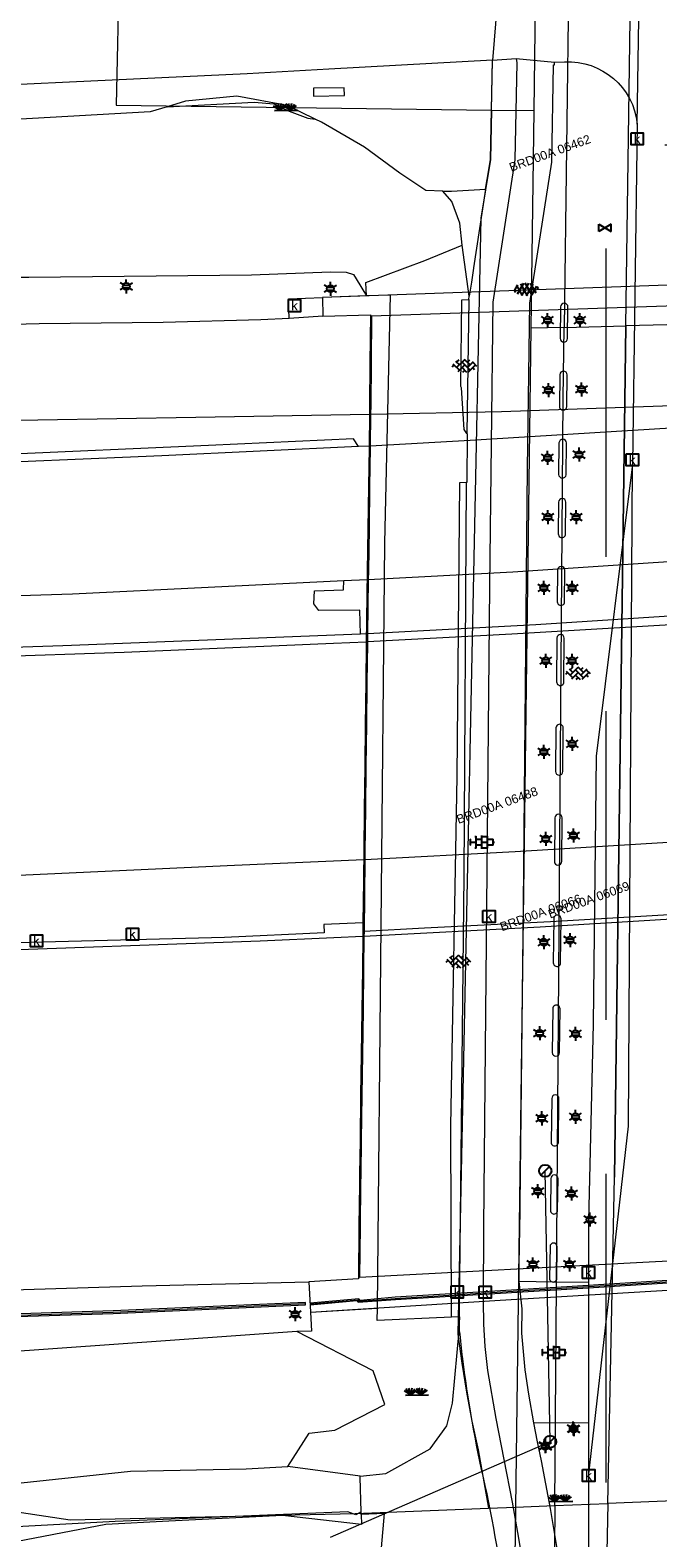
# Model space of a CAD drawing. Header units: metres. Extents: x 95652 to 96661, y 430734 to 431486.
# Tile 32 of 62: x 96337 to 96388, y 430860 to 430985. Entities that reach past the tile are written whole.
import ezdxf

# ---------------------------------------------------------------- set-up
doc = ezdxf.new("R2010")
doc.units = ezdxf.units.M
doc.linetypes.add('HIDDEN', pattern=[9.525, 6.35, -3.175])
doc.layers.get('0').update_dxf_attribs({"linetype": 'CONTINUOUS'})
for name, color, linetype, true_color in [('BAR_PUNTSYMBOLEN', 7, 'CONTINUOUS', 0x707070), ('BAR_SYMBOLEN', 7, 'CONTINUOUS', 0x707070), ('BOR_PERSLEIDINGEN', 7, 'CONTINUOUS', 0x707070), ('BOR_RIOOLLEIDINGEN', 7, 'CONTINUOUS', 0x707070), ('BOR_RIOOLPUTTEN', 7, 'CONTINUOUS', 0x707070)]:
    doc.layers.add(name, color=color, linetype=linetype, true_color=true_color)
for name, color, linetype in [('BAR_TOPO', 7, 'CONTINUOUS'), ('BAR_WATER', 7, 'CONTINUOUS'), ('BAR_WEGEN', 7, 'CONTINUOUS'), ('BOR_LICHTMASTEN', 7, 'CONTINUOUS'), ('BRK_Kadastrale percelen en nummers', 7, 'CONTINUOUS'), ('BRK_Kadatrale percelen', 7, 'CONTINUOUS')]:
    doc.layers.add(name, color=color, linetype=linetype)
doc.styles.add('NLCS-ISO', font='NLCS-ISO.ttf')

# ---------------------------------------------------------------- blocks, each defined once
blk = doc.blocks.new('inspectieput_templ_1')
at = {"color": 8, "true_color": 0x707070}
blk.add_line((-1.06, -1.06), (1.06, 1.06), dxfattribs=at)
at = {"color": 8, "lineweight": -3, "true_color": 0x707070}
blk.add_circle((0, 0), 1.5, dxfattribs=at)
blk = doc.blocks.new('lichtmast_templ_1')
at = {"color": 8, "ltscale": 0.1, "true_color": 0x707070}
for p, q in [((-1.1, 0.63), (-2.19, 1.27)), ((0, 1.27), (0, 2.53)), ((1.1, 0.63), (2.19, 1.27)), ((-1.1, -0.63), (-2.19, -1.27)), ((0, -1.27), (0, -2.53)), ((1.1, -0.63), (2.19, -1.27))]:
    blk.add_line(p, q, dxfattribs=at)
at = {"color": 8, "true_color": 0x707070, "flags": 128}
for points in [[(-1.16, 0.5), (1.16, 0.5)], [(-1.16, -0.5), (1.16, -0.5)]]:
    blk.add_lwpolyline(points, dxfattribs=at)
at = {"color": 8, "ltscale": 0.1, "true_color": 0x707070}
blk.add_circle((0, 0), 1.27, dxfattribs=at)
blk = doc.blocks.new('lichtmast_templ_2')
at = {"color": 8, "ltscale": 0.1, "true_color": 0x707070}
for p, q in [((-1.1, 0.63), (-2.19, 1.27)), ((0, 1.27), (0, 2.53)), ((1.1, 0.63), (2.19, 1.27)), ((-1.1, -0.63), (-2.19, -1.27)), ((0, -1.27), (0, -2.53)), ((1.1, -0.63), (2.19, -1.27))]:
    blk.add_line(p, q, dxfattribs=at)
at = {"color": 8, "true_color": 0x707070, "flags": 128}
for points in [[(-1.16, 0.5), (1.16, 0.5)], [(-1.16, -0.5), (1.16, -0.5)]]:
    blk.add_lwpolyline(points, dxfattribs=at)
at = {"color": 8, "ltscale": 0.1, "true_color": 0x707070}
blk.add_circle((0, 0), 1.27, dxfattribs=at)
blk = doc.blocks.new('asfalt_templ_1')
at = {"color": 8, "ltscale": 0.1, "true_color": 0x707070}
for p, q in [((-5.73, -0.58), (-4.19, 2.08)), ((-2, -2.83), (-4.67, 1.79)), ((-4.27, -2.06), (-1.41, 2.89)), ((0.39, -2.97), (-2.83, 2.61)), ((-2.36, -2.75), (0.91, 2.91)), ((2.51, -2.63), (-0.71, 2.95)), ((-0.19, -2.99), (2.96, 2.46)), ((4.34, -1.81), (1.68, 2.8)), ((2.29, -2.69), (4.71, 1.49)), ((5.47, 0.24), (4.78, 1.42)), ((-5.08, -1.49), (-5.82, -0.22))]:
    blk.add_line(p, q, dxfattribs=at)
blk = doc.blocks.new('betonstraatstenen_templ_1')
at = {"color": 8, "true_color": 0x707070}
for p, q in [((-3.44, -0.47), (-2.97, 0)), ((-3.31, 0.34), (-1.48, -1.48)), ((-2.52, 1.03), (-1.48, 0)), ((-2.23, -0.74), (0, 1.48)), ((-2.23, 0.74), (-1.57, 1.4)), ((-1.77, -1.77), (0, 0)), ((-0.74, 0.74), (1.48, -1.48)), ((-0.1, 1.58), (1.48, 0)), ((0.74, 0.74), (1.4, 1.4)), ((0.74, -0.74), (2.46, 0.98)), ((1.06, -1.91), (2.97, 0)), ((2.23, 0.74), (3.31, -0.34)), ((-0.74, -0.74), (0.5, -1.99)), ((-0.52, -2), (0, -1.48)), ((2.23, -0.74), (2.72, -1.24))]:
    blk.add_line(p, q, dxfattribs=at)
blk = doc.blocks.new('tegels_templ_1')
at = {"color": 8, "true_color": 0x707070}
for p, q in [((-3.08, 0.75), (-3, 0.75)), ((-3, -0.83), (-3, 0.83)), ((-3, 0), (-1.5, 0)), ((-1.84, 1.5), (-1.5, 1.5)), ((-1.5, -1.6), (-1.5, 1.6)), ((-1.5, 0.75), (0, 0.75)), ((0, -1.78), (0, 1.78)), ((0, 1.5), (1.5, 1.5)), ((0, 0), (1.5, 0)), ((1.5, -1.6), (1.5, 1.6)), ((1.5, 0.75), (3, 0.75)), ((3, -0.83), (3, 0.83)), ((3, 0), (3.39, 0)), ((-3.08, -0.75), (-3, -0.75)), ((-1.84, -1.5), (-1.5, -1.5)), ((-1.5, -0.75), (0, -0.75)), ((0, -1.5), (1.5, -1.5)), ((1.5, -0.75), (3, -0.75))]:
    blk.add_line(p, q, dxfattribs=at)
blk = doc.blocks.new('gras_templ_1')
at = {"color": 8, "true_color": 0x707070, "flags": 128}
for points in [[(-0.376, -0.169), (-0.752, 0.081)], [(-0.376, -0.169), (-0.657, 0.202)], [(-0.376, -0.169), (-0.488, 0.24)], [(-0.376, -0.169), (-0.291, 0.251)], [(-0.376, -0.169), (-0.131, 0.191)], [(-0.376, -0.169), (-0.007, 0.103)], [(0.247, -0.165), (-0.129, 0.086)], [(0.247, -0.165), (-0.034, 0.206)], [(0.247, -0.165), (0.135, 0.245)], [(0.247, -0.165), (0.332, 0.255)], [(0.247, -0.165), (0.492, 0.196)], [(0.247, -0.165), (0.616, 0.107)], [(-0.688, -0.172), (0.688, -0.161)]]:
    blk.add_lwpolyline(points, dxfattribs=at)
blk = doc.blocks.new('lichtmast_templ_3')
at = {"color": 8, "ltscale": 0.1, "true_color": 0x707070}
for p, q in [((-1.1, 0.63), (-2.19, 1.27)), ((0, 1.27), (0, 2.53)), ((1.1, 0.63), (2.19, 1.27)), ((-1.1, -0.63), (-2.19, -1.27)), ((0, -1.27), (0, -2.53)), ((1.1, -0.63), (2.19, -1.27))]:
    blk.add_line(p, q, dxfattribs=at)
at = {"color": 8, "true_color": 0x707070, "flags": 128}
for points in [[(-1.16, 0.5), (1.16, 0.5)], [(-1.16, -0.5), (1.16, -0.5)]]:
    blk.add_lwpolyline(points, dxfattribs=at)
at = {"color": 8, "ltscale": 0.1, "true_color": 0x707070}
blk.add_circle((0, 0), 1.27, dxfattribs=at)
blk = doc.blocks.new('kolk-symbool_templ_1')
at = {"true_color": 0x707070}
h = blk.add_hatch(color=8, dxfattribs=at)
h.dxf.hatch_style = 1
h.paths.add_polyline_path([(0.023, -0.036), (0.189, 0.125), (0.094, 0.125), (-0.08, -0.052), (-0.028, -0.087), (0.115, -0.309), (0.206, -0.309)])
h.paths.add_polyline_path([(-0.028, -0.087), (-0.08, -0.052), (-0.08, 0.29), (-0.154, 0.29), (-0.154, -0.309), (-0.08, -0.309), (-0.08, -0.137)])
at = {"color": 8, "true_color": 0x707070}
blk.add_lwpolyline([(-0.376, 0.366), (0.374, 0.366), (0.374, -0.384), (-0.376, -0.384)], close=True, dxfattribs=at)
blk = doc.blocks.new('waterleidingput_templ_1')
at = {"color": 8, "true_color": 0x707070}
for p, q in [((2.3, 1.37), (-2.3, -1.37)), ((-2.3, 1.37), (2.3, -1.37)), ((2.3, -1.37), (2.3, 1.37))]:
    blk.add_line(p, q, dxfattribs=at)
at = {"color": 8, "ltscale": 0.1, "true_color": 0x707070}
blk.add_line((-2.3, -1.37), (-2.3, 1.37), dxfattribs=at)

msp = doc.modelspace()

# ---------------------------------------------------------------- linework, layer by layer
at = {"layer": 'BAR_TOPO', "color": 8, "linetype": 'Continuous', "lineweight": 0, "ltscale": 0.01, "true_color": 0x707070, "flags": 128}
for points in [[(96360.26, 430977.29), (96357.96, 430978.39), (96353.81, 430979.18), (96349.6, 430978.76), (96348.1, 430978.3)], [(96348.1, 430978.3), (96346.7, 430977.87), (96335.55, 430977.24), (96328.02, 430976.87), (96323.65, 430976.87), (96314.6, 430976.71), (96305.87, 430976.39), (96297.87, 430976.18), (96291.08, 430976.08), (96284.24, 430976.18), (96278.76, 430976.23), (96278.74, 430976.23)], [(96348.1, 430978.3), (96355.26, 430978.67), (96356.87, 430978.53), (96358.12, 430977.94), (96359.67, 430977.37), (96360.26, 430977.29)], [(96370.77, 430971.36), (96369.36, 430971.4), (96367.23, 430972.82), (96364.33, 430974.97), (96360.8, 430977.03), (96360.26, 430977.29)], [(96364.49, 430962.73), (96364.44, 430963.82), (96369.28, 430965.63), (96372.35, 430966.9)], [(96372.94, 430962.71), (96372.35, 430966.9)], [(96416.85, 430964.6), (96360.87, 430962.6)], [(96364.49, 430962.73), (96360.87, 430962.6)], [(96360.87, 430962.6), (96360.9, 430961.06)], [(96365.39, 430879.4), (96366.01, 430942.41), (96366.48, 430962.8), (96364.49, 430962.73)], [(96360.9, 430961.06), (96364.81, 430961.17)], [(96364.81, 430961.17), (96364.77, 430957.22), (96364.74, 430953.71), (96364.73, 430952.98)], [(96364.77, 430957.22), (96364.74, 430953.71), (96364.73, 430952.98)], [(96364.73, 430952.98), (96364.7, 430950.36)], [(96364.7, 430950.36), (96364.7, 430950.26), (96364.65, 430947.03), (96364.6, 430943.56), (96364.55, 430940.06), (96364.54, 430939.38)], [(96364.55, 430940.06), (96364.47, 430934.08)], [(96364.54, 430939.38), (96364.48, 430934.91)], [(96364.48, 430934.91), (96364.47, 430934.23)], [(96364.47, 430934.23), (96364.47, 430934.08), (96364.43, 430930.9), (96364.39, 430927.41), (96364.35, 430923.99), (96364.3, 430920.45), (96364.26, 430917.02), (96364.26, 430916.34)], [(96364.26, 430917.02), (96364.19, 430910.41), (96364.18, 430910), (96364.15, 430907.3)], [(96364.26, 430916.34), (96364.2, 430911.11)], [(96364.2, 430911.11), (96364.19, 430910.41), (96364.18, 430909.99)], [(96364.18, 430909.99), (96364.15, 430907.3), (96364.11, 430903.93), (96364.06, 430900.27), (96364.01, 430896.92), (96363.96, 430893.2), (96363.92, 430890.46), (96363.91, 430889.56), (96363.87, 430886.14), (96363.82, 430881.82), (96359.76, 430881.55)], [(96359.88, 430879.05), (96375.49, 430880.05), (96395.24, 430881.22), (96410.65, 430882.1), (96415.82, 430882.38)], [(96359.92, 430879.76), (96363.79, 430880.08), (96363.88, 430879.97), (96366.86, 430880.2), (96380.97, 430881.06), (96394.94, 430881.93), (96411.85, 430882.85), (96411.95, 430882.86), (96415.63, 430883.07)], [(96359.76, 430881.55), (96359.88, 430879.05)], [(96359.47, 430879.77), (96359.46, 430879.87), (96343.66, 430879.16), (96319.9, 430878.4), (96296.04, 430877.91), (96272.29, 430877.71), (96272.1, 430877.7), (96269.1, 430877.67), (96266.53, 430877.62), (96266.53, 430877.52)], [(96266.53, 430877.52), (96266.54, 430877.42), (96269.1, 430877.47), (96272.11, 430877.5), (96272.3, 430877.51), (96296.04, 430877.71), (96319.9, 430878.2), (96343.66, 430878.96), (96359.47, 430879.67), (96359.47, 430879.77)], [(96266.53, 430877.52), (96269.1, 430877.57), (96272.1, 430877.6), (96272.29, 430877.61), (96296.04, 430877.81), (96319.9, 430878.29), (96343.66, 430879.06), (96359.47, 430879.77)], [(96359.88, 430879.05), (96365.39, 430879.4)], [(96371.48, 430878.66), (96365.38, 430878.38), (96365.39, 430879.4)], [(96358.01, 430866.36), (96359.78, 430869.11), (96361.89, 430869.36), (96365.99, 430871.46), (96365.05, 430874.24), (96358.75, 430877.46)], [(96363.98, 430865.56), (96366.09, 430865.77), (96369.72, 430867.8), (96371.09, 430869.71), (96371.58, 430871.57), (96372.13, 430877.82)], [(96111.52, 430844.86), (96126.95, 430844.68), (96144.85, 430844.37), (96171.04, 430843.67), (96191.4, 430842.88), (96205.11, 430842.7), (96221.98, 430842.48), (96233.96, 430841.88), (96251.43, 430841.4), (96266.97, 430840.67), (96277.72, 430840.52), (96292.22, 430840.68), (96301.92, 430841.34), (96306.93, 430842.59), (96312.19, 430845.57), (96316.92, 430849.56), (96322.63, 430856.13), (96327.11, 430861.45), (96332.26, 430864.21), (96336.08, 430865.02), (96345.08, 430865.97), (96354.6, 430866.16), (96358.01, 430866.36)], [(96363.98, 430865.56), (96358.01, 430866.36)], [(96364.05, 430862.62), (96363.98, 430865.47), (96363.98, 430865.56)], [(96364.05, 430862.62), (96363.62, 430862.37), (96362.96, 430862.62), (96343.81, 430861.83), (96336.21, 430861.42), (96333.77, 430861.01), (96329.31, 430859), (96327.49, 430857.38), (96324.86, 430852.98), (96321.41, 430847.67), (96319.71, 430845.73), (96316.8, 430843.59), (96312.86, 430840.76), (96311.76, 430840.13), (96307.12, 430838.54), (96304.62, 430838.01), (96304.2, 430837.53), (96303.51, 430837.75)], [(96364.05, 430862.41), (96364.05, 430862.62)]]:
    msp.add_lwpolyline(points, dxfattribs=at)
for points in [[(96360.14, 430979.83), (96360.13, 430979.18), (96362.68, 430979.22), (96362.65, 430979.85)], [(96359.85, 430879.81), (96359.86, 430879.67), (96363.71, 430880.02), (96363.8, 430879.9), (96366.87, 430880.1), (96380.98, 430880.96), (96394.95, 430881.83), (96411.85, 430882.75), (96415.67, 430882.97), (96415.66, 430883.17), (96411.84, 430882.95), (96394.94, 430882.03), (96380.97, 430881.16), (96366.86, 430880.3), (96363.96, 430880.03), (96363.87, 430880.15)]]:
    msp.add_lwpolyline(points, close=True, dxfattribs=at)
for points in [[(96381.07, 430961.82, 0.962278), (96380.46, 430961.83), (96380.43, 430959.23, 0.962278), (96381.04, 430959.22)], [(96380.97, 430953.61), (96381, 430956.23, 0.962278), (96380.39, 430956.24), (96380.36, 430953.63, 0.962278)], [(96380.94, 430950.62, 0.962278), (96380.33, 430950.64), (96380.3, 430948.03, 0.962278), (96380.91, 430948.01)], [(96380.9, 430945.74, 0.998315), (96380.3, 430945.75), (96380.27, 430943.14, 1.001648), (96380.87, 430943.13)], [(96380.82, 430940.16, 0.998315), (96380.22, 430940.16), (96380.19, 430937.55, 1.001648), (96380.79, 430937.54)], [(96380.76, 430934.55, 0.998321), (96380.16, 430934.56), (96380.13, 430930.96, 1.00166), (96380.73, 430930.95)], [(96380.68, 430927.16, 1), (96380.08, 430927.17), (96380.04, 430923.57, 1), (96380.64, 430923.57)], [(96380.59, 430919.76, 1), (96380, 430919.76), (96379.95, 430916.17, 1), (96380.55, 430916.16)], [(96380.5, 430911.44, 1.001649), (96379.9, 430911.45), (96379.86, 430907.83, 1.001682), (96380.46, 430907.82)], [(96380.42, 430904.03, 1.001682), (96379.82, 430904.04), (96379.78, 430900.43, 0.998349), (96380.38, 430900.43)], [(96380.33, 430896.65, 0.998315), (96379.73, 430896.66), (96379.68, 430893.05, 1.001648), (96380.28, 430893.04)], [(96380.25, 430890.06, 0.998315), (96379.65, 430890.06), (96379.62, 430887.45, 1.001648), (96380.22, 430887.44)], [(96380.18, 430884.46, 0.998315), (96379.59, 430884.46), (96379.55, 430881.85, 1.001648), (96380.15, 430881.84)]]:
    msp.add_lwpolyline(points, format="xyb", close=True, dxfattribs=at)
at = {"layer": 'BAR_WATER', "color": 8, "linetype": 'Continuous', "lineweight": 0, "ltscale": 0.01, "true_color": 0x707070, "flags": 128}
for points in [[(96365.23, 430854.02), (96365.97, 430862.5), (96364.05, 430862.41)], [(96364.05, 430862.41), (96364.07, 430861.59), (96357.57, 430862.33), (96348.23, 430861.85), (96343.04, 430861.59), (96334.36, 430859.92), (96327.34, 430854.01), (96320.81, 430845.34), (96318.21, 430842.62), (96312.34, 430839.04), (96302.38, 430836.45), (96285.87, 430835.18), (96266.64, 430835.28), (96245.74, 430836.23), (96226.73, 430836.76), (96205.29, 430837.44), (96185.93, 430838.49), (96165.57, 430838.87), (96143.93, 430839.21), (96125.38, 430839.89), (96106.78, 430840.62)]]:
    msp.add_lwpolyline(points, dxfattribs=at)
at = {"layer": 'BAR_WEGEN', "color": 8, "linetype": 'Continuous', "lineweight": 0, "ltscale": 0.01, "true_color": 0x707070, "flags": 128}
for points in [[(96386.77, 430976.87), (96387.01, 430992.51)], [(96374.87, 430982.14), (96369.88, 430981.85), (96361.39, 430981.39), (96354.68, 430981.02), (96340.06, 430980.31), (96326.09, 430979.67), (96311.02, 430979.19), (96295.13, 430978.77), (96280.63, 430978.52), (96265.62, 430978.42), (96250.24, 430978.42), (96235.74, 430978.53), (96219.45, 430978.8), (96194.04, 430979.41), (96160.88, 430980.91), (96137.13, 430982.28), (96130.73, 430982.76), (96127.92, 430983.02), (96124.52, 430983.78), (96121.97, 430984.65), (96119.47, 430985.83), (96116.97, 430987.36), (96115.26, 430988.64), (96112.53, 430991.24)], [(96374.29, 430971.52), (96374.41, 430972.32), (96374.7, 430973.97), (96374.87, 430982.14)], [(96374.87, 430982.14), (96376.81, 430982.26)], [(96376.81, 430982.26), (96379.96, 430981.96)], [(96386.77, 430976.87), (96386.37, 430948.88)], [(96000, 430971.83), (96010.5, 430970.15), (96021.37, 430968.41), (96033.56, 430966.83), (96046.6, 430965.27), (96055.56, 430964.33), (96066.19, 430963.25), (96077.61, 430962.16), (96088.12, 430961.26), (96098.99, 430960.36), (96108.64, 430959.54), (96119.3, 430958.8), (96137.55, 430957.5), (96165.6, 430955.85), (96194.18, 430954.44), (96217.9, 430953.53), (96243.96, 430952.84), (96280.69, 430952.24), (96302.46, 430952.16), (96324.41, 430952.31), (96350.44, 430952.74), (96364.73, 430952.98)], [(96370.77, 430971.36), (96371.49, 430971.34), (96374.29, 430971.52)], [(96372.35, 430966.9), (96372.17, 430968.72), (96371.52, 430970.5), (96370.77, 430971.36)], [(96374.29, 430971.52), (96373.3, 430965.04), (96373.29, 430965.02), (96373.15, 430964.06), (96373.12, 430963.85), (96372.94, 430962.71)], [(96358.14, 430960.86), (96355.79, 430960.77), (96347.77, 430960.55), (96337.57, 430960.42), (96331.17, 430960.26), (96322.01, 430960.04), (96301.97, 430959.96), (96278.83, 430960.16), (96261.56, 430960.28), (96243.51, 430960.7), (96226.21, 430961.15), (96210.93, 430961.58), (96197.41, 430962.16), (96185.96, 430962.63), (96176.59, 430963.09), (96164.47, 430963.74), (96152.13, 430964.38), (96138.86, 430965.19), (96127.88, 430965.86), (96118.12, 430966.54), (96103.71, 430967.75)], [(96251.7, 430965.32), (96263.78, 430964.54), (96276.69, 430964.52), (96295.32, 430964.3), (96315.19, 430964.27), (96336.71, 430964.27), (96355.02, 430964.46), (96361.54, 430964.71), (96362.83, 430964.69), (96363.43, 430964.48), (96363.65, 430964.12), (96364.49, 430962.73)], [(96358.14, 430960.86), (96358.07, 430962.49), (96360.87, 430962.6)], [(96412.58, 430954.62), (96412.59, 430955.34), (96412.64, 430958.88), (96412.7, 430962.78), (96400.47, 430962.27), (96383.49, 430961.7), (96364.91, 430961.07), (96364.87, 430957.22), (96364.84, 430953.71), (96364.83, 430952.98)], [(96372.76, 430951.39), (96372.52, 430951.74), (96372.3, 430955.17), (96372.25, 430955.27), (96372.34, 430962.41), (96372.9, 430962.43)], [(96372.9, 430962.43), (96372.76, 430951.39)], [(96372.9, 430962.43), (96372.94, 430962.71)], [(96360.9, 430961.06), (96358.14, 430960.86)], [(96364.83, 430952.98), (96375.61, 430953.21), (96399.76, 430954.07), (96412.58, 430954.62)], [(96000, 430953.83), (96007.78, 430952.86), (96016.7, 430951.67), (96028.3, 430950.3), (96040.57, 430948.9), (96052.84, 430947.58), (96064.55, 430946.31), (96076.18, 430945.22), (96086.89, 430944.28), (96098.66, 430943.3), (96110.9, 430942.28), (96123.15, 430941.41), (96146.24, 430939.9), (96171.17, 430938.68), (96198.24, 430937.62), (96229.51, 430936.84), (96256.34, 430936.58), (96285.56, 430936.78), (96311.75, 430937.3), (96340.31, 430938.19), (96362.62, 430939.29)], [(96363.82, 430950.34), (96347.66, 430949.55), (96329.51, 430948.8), (96313.1, 430948.31), (96292.44, 430947.84), (96271.38, 430947.61), (96256.43, 430947.58), (96243.46, 430947.64), (96226.4, 430947.88), (96207.23, 430948.29), (96192.83, 430948.74), (96177.91, 430949.3), (96163.85, 430949.95), (96147.96, 430950.8), (96133.62, 430951.71), (96123.72, 430952.36), (96114.5, 430953.01), (96103.36, 430953.9)], [(96363.82, 430950.34), (96363.42, 430950.95), (96351.49, 430950.41), (96334.1, 430949.63), (96316.58, 430949.03), (96301.54, 430948.65), (96288.62, 430948.5), (96271.15, 430948.27), (96255.27, 430948.31), (96237.54, 430948.41), (96220.85, 430948.63), (96200.77, 430949.16), (96183.93, 430949.7), (96164.87, 430950.58), (96148.63, 430951.39), (96134.11, 430952.29), (96124.12, 430952.95), (96112.21, 430953.78)], [(96412.57, 430953.53), (96393.09, 430952.05), (96373.01, 430950.81), (96364.8, 430950.36)], [(96364.83, 430952.98), (96364.8, 430950.36)], [(96372.7, 430947.38), (96372.77, 430947.38), (96372.79, 430951.34), (96372.76, 430951.39)], [(96364.47, 430934.23), (96361.77, 430934.12), (96344.55, 430933.38), (96321.76, 430932.59), (96295.72, 430932.02), (96267.47, 430931.82), (96228.69, 430932.19), (96194.88, 430933.01), (96166.17, 430934.27), (96138.1, 430935.87), (96120.23, 430937.1), (96104.15, 430938.4), (96084.54, 430940.16), (96067.2, 430941.81), (96050.06, 430943.61), (96032.19, 430945.63), (96013.7, 430947.9), (96000, 430949.71)], [(96364.7, 430950.36), (96363.82, 430950.34)], [(96364.8, 430950.36), (96364.8, 430950.26), (96364.75, 430947.04), (96364.7, 430943.57), (96364.65, 430940.07), (96364.64, 430939.39)], [(96386.37, 430948.88), (96383.4, 430924.84), (96383.15, 430902.8), (96382.75, 430886.59), (96382.76, 430881.51)], [(96382.76, 430865.5), (96386.05, 430894.38), (96386.37, 430948.88)], [(96371.48, 430878.66), (96371.44, 430894.41), (96371.94, 430923.16), (96372.16, 430947.37), (96372.7, 430947.38)], [(96372.7, 430947.38), (96372.49, 430915.01), (96372.15, 430881.77), (96372.11, 430878.67)], [(96364.64, 430939.39), (96376.54, 430940.01), (96392.21, 430941.06), (96406.28, 430942), (96412.46, 430942.46)], [(96363.99, 430934.89), (96339.5, 430933.91), (96315.61, 430933.11), (96289.41, 430932.62), (96264.66, 430932.46), (96240.01, 430932.62), (96216.73, 430933), (96192.03, 430933.79), (96165.01, 430934.97), (96142.27, 430936.26), (96120.25, 430937.75), (96110.93, 430938.41)], [(96363.99, 430934.89), (96363.94, 430936.86), (96360.56, 430936.83), (96360.17, 430937.39), (96360.22, 430938.46), (96362.59, 430938.54), (96362.62, 430939.29)], [(96362.62, 430939.29), (96364.54, 430939.38)], [(96364.64, 430939.39), (96364.58, 430934.91)], [(96412.4, 430937.2), (96393.73, 430935.9), (96376.45, 430934.87), (96364.57, 430934.24)], [(96412.41, 430937.96), (96400.8, 430937.09), (96378.42, 430935.64), (96364.58, 430934.91)], [(96364.48, 430934.91), (96363.99, 430934.89)], [(96364.58, 430934.91), (96364.57, 430934.24)], [(96364.57, 430934.24), (96364.57, 430934.08), (96364.53, 430930.91), (96364.49, 430927.41), (96364.45, 430924), (96364.4, 430920.46), (96364.36, 430917.02), (96364.36, 430916.34)], [(96000, 430931.58), (96007.63, 430930.57), (96017.44, 430929.33), (96029.25, 430927.9), (96038.18, 430926.82), (96047.49, 430925.69), (96055.45, 430924.89), (96066.19, 430923.84), (96072.62, 430923.15), (96078.41, 430922.53), (96085.17, 430921.95), (96093.44, 430921.23), (96107.94, 430919.99), (96116.95, 430919.42), (96129.16, 430918.49), (96158.19, 430916.69), (96181.77, 430915.6), (96212.45, 430914.48), (96245.33, 430913.85), (96277.49, 430913.87), (96301.68, 430914.11), (96334.09, 430914.97), (96353.62, 430915.85), (96364.26, 430916.34)], [(96364.2, 430911.11), (96360.97, 430910.97), (96361.01, 430910.3), (96352.8, 430909.9), (96334.62, 430909.45), (96308.22, 430908.94), (96276.14, 430908.53), (96248.43, 430908.51), (96223.76, 430908.87), (96187.6, 430909.95), (96163.79, 430911.03), (96133.43, 430912.95), (96120.93, 430913.82), (96110.48, 430914.55), (96097.23, 430915.6), (96082.96, 430916.99), (96070.4, 430918.17), (96059.43, 430919.31), (96049.11, 430920.36), (96038.65, 430921.65), (96028.5, 430922.83), (96019.53, 430923.97), (96007.21, 430925.52), (96000, 430926.5)], [(96364.18, 430909.99), (96361.81, 430909.89), (96355.75, 430909.61), (96331.34, 430908.72), (96305.17, 430908.1), (96279.73, 430907.73), (96252.44, 430907.77), (96223.7, 430908.21), (96192.74, 430909.12), (96163.54, 430910.43), (96139.93, 430911.81), (96118.87, 430913.31), (96108.33, 430914.09), (96095.86, 430915.09), (96084.23, 430916.1), (96075.24, 430917), (96064.7, 430918.06), (96053.23, 430919.24), (96041.64, 430920.47), (96030.18, 430921.86), (96020.1, 430923.1), (96009.71, 430924.4), (96000, 430925.72)], [(96364.36, 430916.34), (96376.73, 430917), (96397.39, 430918.25), (96412.15, 430919.32)], [(96364.36, 430916.34), (96364.29, 430910.41)], [(96364.28, 430910), (96364.25, 430907.3), (96364.21, 430903.94), (96364.16, 430900.28), (96364.11, 430896.93), (96364.06, 430893.21), (96364.02, 430890.46), (96364.01, 430889.56), (96363.97, 430886.14), (96363.92, 430881.95), (96387.75, 430883.2), (96411.71, 430884.44), (96411.78, 430889.01), (96411.84, 430892.43), (96411.9, 430896.08), (96411.96, 430899.79), (96412.02, 430903.14), (96412.08, 430906.73), (96412.08, 430906.97), (96412.1, 430910.18), (96412.12, 430912.9)], [(96412.12, 430912.9), (96397.71, 430911.9), (96378.77, 430910.77), (96364.28, 430910)], [(96412.12, 430913.35), (96401.47, 430912.52), (96390.79, 430911.85), (96379.63, 430911.21), (96369.26, 430910.67), (96364.29, 430910.41)], [(96364.29, 430910.41), (96364.28, 430910)], [(96000, 430892.71), (96013.26, 430891.22), (96026.7, 430889.78), (96039.76, 430888.54), (96053.73, 430887.56), (96067.83, 430886.57), (96085.22, 430885.38), (96102.6, 430884.41), (96120, 430883.53), (96129.66, 430883.07), (96156.48, 430882.07), (96180.48, 430881.41), (96203.84, 430880.94), (96230.12, 430880.26), (96248.52, 430879.98), (96268.27, 430879.96), (96294.18, 430880.02), (96318.48, 430880.37), (96346.03, 430881.23), (96359.76, 430881.55)], [(96382.76, 430881.51), (96379.85, 430881.54), (96377.06, 430881.58)], [(96378.25, 430869.96), (96377.85, 430872.3), (96377.55, 430874.32), (96377.26, 430877.34), (96377.3, 430879.35), (96377.06, 430881.58)], [(96382.76, 430881.51), (96382.76, 430878.84), (96382.76, 430869.99)], [(96359.88, 430879.05), (96359.96, 430877.5), (96358.75, 430877.46)], [(96372.11, 430878.67), (96371.48, 430878.66)], [(96372.13, 430877.82), (96372.15, 430878.12), (96372.16, 430878.67), (96372.11, 430878.67)], [(96358.75, 430877.46), (96329, 430875.36)], [(96378.25, 430869.96), (96382.76, 430869.99)], [(96382.76, 430869.99), (96382.76, 430865.5)], [(96382.76, 430865.5), (96382.76, 430825.21)]]:
    msp.add_lwpolyline(points, dxfattribs=at)
for points in [[(96376.81, 430982.26), (96376.86, 430981.92), (96376.7, 430973.92), (96374.89, 430962.22), (96374.62, 430938.84), (96374.12, 430886.09), (96374.1, 430879.98), (96374.11, 430878.07), (96374.22, 430876.24), (96374.44, 430874.26), (96375.12, 430870.3), (96375.78, 430866.93), (96376.47, 430863.43), (96376.99, 430860.45), (96377.62, 430856.52), (96377.91, 430854.52), (96378.14, 430852.51), (96378.22, 430851.52), (96378.25, 430850.52), (96378.26, 430818.4, -0.143788), (96377.04, 430814.72), (96374.99, 430811.53, 0.116256), (96374.29, 430809.36), (96374.27, 430807.44)], [(96377.06, 430881.58, -0.013778), (96377.11, 430885.42), (96377.41, 430912.65), (96377.7, 430945.69), (96377.74, 430948.53), (96377.93, 430962.13), (96379.73, 430973.74), (96379.89, 430981.76), (96379.96, 430981.76), (96379.96, 430981.96)], [(96379.96, 430981.96), (96380.79, 430981.99, -0.40084), (96386.77, 430976.87)], [(96376.54, 430849.84), (96376.13, 430853.49, 0.023719), (96374.26, 430864.8, -0.026871), (96372.39, 430875.44), (96372.37, 430875.56, -0.00596), (96372.13, 430877.82)], [(96381.19, 430816.91, 0.031192), (96381.27, 430817.97), (96381.27, 430849, 0.03973), (96380.86, 430854.96), (96380.3, 430858.96), (96379.63, 430862.89), (96379.25, 430864.92), (96378.88, 430866.83), (96378.56, 430868.4), (96378.25, 430869.96)]]:
    msp.add_lwpolyline(points, format="xyb", dxfattribs=at)
at = {"layer": 'BOR_PERSLEIDINGEN', "color": 8, "linetype": 'HIDDEN', "lineweight": 0, "ltscale": 4, "true_color": 0x707070, "flags": 128}
msp.add_lwpolyline([(96397.06, 431063.78), (96396.92, 431029.99), (96397.75, 431029.1), (96400.99, 431028.54), (96400.95, 431027.91), (96401.07, 431011.95), (96400.78, 431010.48), (96396.87, 431010.53), (96396.73, 431009), (96395.82, 430977.12), (96395.53, 430976.11), (96394.98, 430975.52), (96394.4, 430975.23), (96393.82, 430975.15), (96385.68, 430975.15), (96385.07, 430975.02), (96384.68, 430974.76), (96384.31, 430974.25), (96384.18, 430973.65), (96384.18, 430856.86), (96385.82, 430824.01), (96385.83, 430819.18)], dxfattribs=at)
at = {"layer": 'BOR_RIOOLLEIDINGEN', "color": 8, "linetype": 'HIDDEN', "lineweight": 0, "ltscale": 4.0636, "true_color": 0x707070, "flags": 128}
for points in [[(96379.6, 430868.4), (96379.2, 430890.7)], [(96379.6, 430868.4), (96361.5, 430860.5)]]:
    msp.add_lwpolyline(points, dxfattribs=at)
at = {"layer": 'BRK_Kadastrale percelen en nummers', "color": 75, "lineweight": 5, "ltscale": 3.900864, "true_color": 0x739642, "flags": 128}
for points in [[(96362.4, 430993.93), (96365.28, 430995.12), (96375.4, 430999.31), (96375.23, 430986.8), (96374.87, 430982.12)], [(96362.4, 430993.93), (96344.13, 430989.88), (96343.9, 430978.42), (96374.78, 430978.03), (96374.87, 430982.12)], [(96382.44, 430990.16), (96381.14, 430989.78), (96380.75, 430960.13), (96385.84, 430960.25), (96386.26, 430991.36)], [(96381.14, 430989.78), (96378.4, 430988.96), (96378.25, 430977.98), (96378.02, 430960.07)], [(96374.78, 430978.03), (96374.69, 430973.97), (96373.91, 430969.13), (96372, 430877.25), (96372.33, 430874.86), (96372.72, 430872.47), (96373.17, 430870.09), (96373.67, 430867.72), (96374.54, 430862.93), (96376.75, 430863.01)], [(96374.78, 430978.03), (96378.25, 430977.98)], [(96397.87, 430863.85), (96398.53, 430889.19), (96399.33, 430960.58), (96385.84, 430960.25), (96384.9, 430890.17)], [(96379.98, 430863.14), (96384.35, 430863.32), (96384.9, 430890.17)], [(95918.01, 430888.33), (95993.88, 430881.52), (96128.63, 430871.99), (96208.69, 430867.62), (96247.47, 430866.94), (96301.84, 430867.73), (96340.11, 430861.97), (96363.55, 430862.49), (96374.54, 430862.93)], [(96376.75, 430863.01), (96376.63, 430854.52), (96375.87, 430854.49), (96375.9, 430854.3), (96376.03, 430852.89), (96376.19, 430851.22), (96376.25, 430850.57), (96376.5, 430847.04), (96376.53, 430846.55), (96376.6, 430845.28), (96376.64, 430844.01), (96376.64, 430843.6), (96377.97, 430843.58), (96377.69, 430828.54), (96377.6, 430823.44), (96379.68, 430823.43)], [(96379.98, 430863.14), (96379.68, 430823.43), (96383.53, 430823.42)]]:
    msp.add_lwpolyline(points, dxfattribs=at)
for points in [[(96376.75, 430863.01), (96379.98, 430863.14), (96380.67, 430954.28), (96380.75, 430960.13), (96378.02, 430960.07)], [(96397.87, 430863.85), (96384.35, 430863.32), (96383.53, 430823.42), (96396.81, 430823.39)]]:
    msp.add_lwpolyline(points, close=True, dxfattribs=at)
at = {"layer": 'BRK_Kadatrale percelen', "color": 75, "linetype": 'Continuous', "lineweight": 5, "ltscale": 0.01, "true_color": 0x739642, "flags": 128}
for points in [[(96362.4, 430993.93), (96365.28, 430995.12), (96375.4, 430999.31), (96375.23, 430986.8), (96374.87, 430982.12)], [(96362.4, 430993.93), (96344.13, 430989.88), (96343.9, 430978.42), (96374.78, 430978.03), (96374.87, 430982.12)], [(96382.44, 430990.16), (96381.14, 430989.78), (96380.75, 430960.13), (96385.84, 430960.25), (96386.26, 430991.36)], [(96381.14, 430989.78), (96378.4, 430988.96), (96378.25, 430977.98), (96378.02, 430960.07)], [(96374.78, 430978.03), (96374.69, 430973.97), (96373.91, 430969.13), (96372, 430877.25), (96372.33, 430874.86), (96372.72, 430872.47), (96373.17, 430870.09), (96373.67, 430867.72), (96374.54, 430862.93), (96376.75, 430863.01)], [(96374.78, 430978.03), (96378.25, 430977.98)], [(96397.87, 430863.85), (96398.53, 430889.19), (96399.33, 430960.58), (96385.84, 430960.25)], [(96379.98, 430863.14), (96384.35, 430863.32), (96384.9, 430890.17), (96385.84, 430960.25)], [(95918.01, 430888.33), (95993.88, 430881.52), (96128.63, 430871.99), (96208.69, 430867.62), (96247.47, 430866.94), (96301.84, 430867.73), (96340.11, 430861.97), (96363.55, 430862.49), (96374.54, 430862.93)], [(96376.75, 430863.01), (96376.63, 430854.52), (96375.87, 430854.49), (96375.9, 430854.3), (96376.03, 430852.89), (96376.19, 430851.22), (96376.25, 430850.57), (96376.5, 430847.04), (96376.53, 430846.55), (96376.6, 430845.28), (96376.64, 430844.01), (96376.64, 430843.6), (96377.97, 430843.58), (96377.69, 430828.54), (96377.6, 430823.44), (96379.68, 430823.43)], [(96379.98, 430863.14), (96379.68, 430823.43), (96383.53, 430823.42)]]:
    msp.add_lwpolyline(points, dxfattribs=at)
for points in [[(96376.75, 430863.01), (96379.98, 430863.14), (96380.67, 430954.28), (96380.75, 430960.13), (96378.02, 430960.07)], [(96397.87, 430863.85), (96384.35, 430863.32), (96383.53, 430823.42), (96396.81, 430823.39)]]:
    msp.add_lwpolyline(points, close=True, dxfattribs=at)

# ---------------------------------------------------------------- block references
at = {"layer": 'BAR_PUNTSYMBOLEN'}
for name, p, xscale, yscale in [('kolk-symbool_templ_1', (96386.76, 430975.67), 1.333333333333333, 1.333333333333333), ('waterleidingput_templ_1', (96384.11, 430968.34), 0.2170185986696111, 0.2170185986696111), ('lichtmast_templ_3', (96344.73, 430963.51), 0.2280888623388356, 0.2280888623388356), ('lichtmast_templ_3', (96361.52, 430963.32), 0.2280888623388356, 0.2280888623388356), ('kolk-symbool_templ_1', (96358.57, 430961.94), 1.333333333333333, 1.333333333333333), ('lichtmast_templ_3', (96379.39, 430960.73), 0.2280888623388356, 0.2280888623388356), ('lichtmast_templ_3', (96382.05, 430960.73), 0.2280888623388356, 0.2280888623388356), ('lichtmast_templ_3', (96382.18, 430955.03), 0.2280888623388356, 0.2280888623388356), ('lichtmast_templ_3', (96379.46, 430954.97), 0.2280888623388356, 0.2280888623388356), ('lichtmast_templ_3', (96379.39, 430949.4), 0.2280888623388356, 0.2280888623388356), ('lichtmast_templ_3', (96381.98, 430949.66), 0.2280888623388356, 0.2280888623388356), ('kolk-symbool_templ_1', (96386.36, 430949.24), 1.333333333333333, 1.333333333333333), ('lichtmast_templ_3', (96379.41, 430944.52), 0.2280888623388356, 0.2280888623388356), ('lichtmast_templ_3', (96381.74, 430944.52), 0.2280888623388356, 0.2280888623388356), ('lichtmast_templ_3', (96379.08, 430938.69), 0.2280888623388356, 0.2280888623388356), ('lichtmast_templ_3', (96381.41, 430938.69), 0.2280888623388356, 0.2280888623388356), ('lichtmast_templ_3', (96379.24, 430932.69), 0.2280888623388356, 0.2280888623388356), ('lichtmast_templ_3', (96381.41, 430932.69), 0.2280888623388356, 0.2280888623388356), ('lichtmast_templ_3', (96381.41, 430925.85), 0.2280888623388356, 0.2280888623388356), ('lichtmast_templ_3', (96379.08, 430925.19), 0.2280888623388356, 0.2280888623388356), ('lichtmast_templ_3', (96379.24, 430918.02), 0.2280888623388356, 0.2280888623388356), ('lichtmast_templ_3', (96381.52, 430918.3), 0.2280888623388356, 0.2280888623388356), ('kolk-symbool_templ_1', (96374.57, 430911.65), 1.333333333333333, 1.333333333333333), ('kolk-symbool_templ_1', (96337.34, 430909.65), 1.333333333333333, 1.333333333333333), ('kolk-symbool_templ_1', (96345.24, 430910.2), 1.333333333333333, 1.333333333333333), ('lichtmast_templ_3', (96379.08, 430909.52), 0.2280888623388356, 0.2280888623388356), ('lichtmast_templ_3', (96381.24, 430909.69), 0.2280888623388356, 0.2280888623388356), ('lichtmast_templ_3', (96378.74, 430902.02), 0.2280888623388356, 0.2280888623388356), ('lichtmast_templ_3', (96381.69, 430901.98), 0.2280888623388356, 0.2280888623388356), ('lichtmast_templ_3', (96378.91, 430895.02), 0.2280888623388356, 0.2280888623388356), ('lichtmast_templ_3', (96381.69, 430895.15), 0.2280888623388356, 0.2280888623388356), ('lichtmast_templ_3', (96378.58, 430889.02), 0.2280888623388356, 0.2280888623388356), ('lichtmast_templ_3', (96381.35, 430888.83), 0.2280888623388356, 0.2280888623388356), ('lichtmast_templ_3', (96382.88, 430886.68), 0.2280888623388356, 0.2280888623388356), ('lichtmast_templ_3', (96378.19, 430883), 0.2280888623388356, 0.2280888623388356), ('lichtmast_templ_3', (96381.19, 430883), 0.2280888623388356, 0.2280888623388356), ('kolk-symbool_templ_1', (96382.76, 430882.34), 1.333333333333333, 1.333333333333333), ('kolk-symbool_templ_1', (96371.96, 430880.73), 1.333333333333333, 1.333333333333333), ('kolk-symbool_templ_1', (96374.25, 430880.72), 1.333333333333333, 1.333333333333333), ('lichtmast_templ_3', (96358.62, 430878.89), 0.2280888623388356, 0.2280888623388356), ('lichtmast_templ_3', (96381.55, 430869.44), 0.2280888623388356, 0.2280888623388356), ('lichtmast_templ_3', (96379.2, 430868.03), 0.2280888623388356, 0.2280888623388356), ('kolk-symbool_templ_1', (96382.77, 430865.63), 1.333333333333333, 1.333333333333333)]:
    msp.add_blockref(name, p, dxfattribs=dict(at, xscale=xscale, yscale=yscale))
at = {"layer": 'BAR_SYMBOLEN'}
for name, p, xscale, yscale in [('gras_templ_1', (96357.89, 430978.24), 1.388696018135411, 1.388696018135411), ('lichtmast_templ_2', (96344.73, 430963.51), 0.2280865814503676, 0.2280865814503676), ('lichtmast_templ_2', (96361.52, 430963.32), 0.2280865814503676, 0.2280865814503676), ('asfalt_templ_1', (96377.68, 430963.26), 0.1772703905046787, 0.1772703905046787), ('lichtmast_templ_2', (96379.39, 430960.73), 0.2280865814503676, 0.2280865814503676), ('lichtmast_templ_2', (96382.05, 430960.73), 0.2280865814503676, 0.2280865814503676), ('betonstraatstenen_templ_1', (96372.57, 430957.04), 0.2963885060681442, 0.2963885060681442), ('lichtmast_templ_2', (96382.18, 430955.03), 0.2280865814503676, 0.2280865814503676), ('lichtmast_templ_2', (96379.46, 430954.97), 0.2280865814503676, 0.2280865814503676), ('lichtmast_templ_2', (96379.39, 430949.4), 0.2280865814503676, 0.2280865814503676), ('lichtmast_templ_2', (96381.98, 430949.66), 0.2280865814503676, 0.2280865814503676), ('lichtmast_templ_2', (96379.41, 430944.52), 0.2280865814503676, 0.2280865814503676), ('lichtmast_templ_2', (96381.74, 430944.52), 0.2280865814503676, 0.2280865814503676), ('lichtmast_templ_2', (96379.08, 430938.69), 0.2280865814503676, 0.2280865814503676), ('lichtmast_templ_2', (96381.41, 430938.69), 0.2280865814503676, 0.2280865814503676), ('lichtmast_templ_2', (96379.24, 430932.69), 0.2280865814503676, 0.2280865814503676), ('lichtmast_templ_2', (96381.41, 430932.69), 0.2280865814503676, 0.2280865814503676), ('betonstraatstenen_templ_1', (96381.91, 430931.73), 0.2963885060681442, 0.2963885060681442), ('lichtmast_templ_2', (96381.41, 430925.85), 0.2280865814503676, 0.2280865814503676), ('lichtmast_templ_2', (96379.08, 430925.19), 0.2280865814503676, 0.2280865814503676), ('lichtmast_templ_2', (96379.24, 430918.02), 0.2280865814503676, 0.2280865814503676), ('lichtmast_templ_2', (96381.52, 430918.3), 0.2280865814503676, 0.2280865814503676), ('tegels_templ_1', (96373.98, 430917.76), 0.3088755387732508, 0.3088755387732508), ('lichtmast_templ_2', (96379.08, 430909.52), 0.2280865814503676, 0.2280865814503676), ('lichtmast_templ_2', (96381.24, 430909.69), 0.2280865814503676, 0.2280865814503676), ('betonstraatstenen_templ_1', (96372.07, 430908.01), 0.2963885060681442, 0.2963885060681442), ('lichtmast_templ_2', (96378.74, 430902.02), 0.2280865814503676, 0.2280865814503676), ('lichtmast_templ_2', (96381.69, 430901.98), 0.2280865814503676, 0.2280865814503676), ('lichtmast_templ_2', (96378.91, 430895.02), 0.2280865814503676, 0.2280865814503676), ('lichtmast_templ_2', (96381.69, 430895.15), 0.2280865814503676, 0.2280865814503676), ('lichtmast_templ_2', (96378.58, 430889.02), 0.2280865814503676, 0.2280865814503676), ('lichtmast_templ_2', (96381.35, 430888.83), 0.2280865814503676, 0.2280865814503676), ('lichtmast_templ_2', (96382.88, 430886.68), 0.2280865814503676, 0.2280865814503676), ('lichtmast_templ_2', (96378.19, 430883), 0.2280865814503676, 0.2280865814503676), ('lichtmast_templ_2', (96381.19, 430883), 0.2280865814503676, 0.2280865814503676), ('lichtmast_templ_2', (96358.62, 430878.89), 0.2280865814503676, 0.2280865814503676), ('tegels_templ_1', (96379.91, 430875.75), 0.3088755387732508, 0.3088755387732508), ('gras_templ_1', (96368.65, 430872.48), 1.388696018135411, 1.388696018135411), ('lichtmast_templ_2', (96381.55, 430869.44), 0.2280865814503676, 0.2280865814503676), ('lichtmast_templ_2', (96379.2, 430868.03), 0.2280865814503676, 0.2280865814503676), ('gras_templ_1', (96380.51, 430863.72), 1.388696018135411, 1.388696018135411)]:
    msp.add_blockref(name, p, dxfattribs=dict(at, xscale=xscale, yscale=yscale))
at = {"layer": 'BOR_LICHTMASTEN', "xscale": 0.2280888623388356, "yscale": 0.2280888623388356}
for p in [(96379.39, 430960.73), (96382.05, 430960.73), (96382.18, 430955.03), (96379.46, 430954.97), (96379.39, 430949.4), (96381.98, 430949.66), (96379.41, 430944.52), (96381.74, 430944.52), (96379.08, 430938.69), (96381.41, 430938.69), (96379.24, 430932.69), (96381.41, 430932.69), (96381.41, 430925.85), (96379.08, 430925.19), (96379.24, 430918.02), (96381.52, 430918.3), (96379.08, 430909.52), (96381.24, 430909.69), (96378.74, 430902.02), (96381.69, 430901.98), (96378.91, 430895.02), (96381.69, 430895.15), (96378.58, 430889.02), (96381.35, 430888.83), (96382.88, 430886.68), (96378.19, 430883), (96381.19, 430883), (96381.5, 430869.48), (96379.21, 430868.06)]:
    msp.add_blockref('lichtmast_templ_1', p, dxfattribs=at)
at = {"layer": 'BOR_RIOOLPUTTEN', "xscale": 0.3333216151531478, "yscale": 0.3333216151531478}
for p in [(96379.2, 430890.7), (96379.6, 430868.4)]:
    msp.add_blockref('inspectieput_templ_1', p, dxfattribs=at)

# ---------------------------------------------------------------- texts
at = {"layer": 'BRK_Kadastrale percelen en nummers', "color": 8, "true_color": 0x707070, "char_height": 0.725, "attachment_point": 5, "rotation": 20, "style": 'NLCS-ISO'}
for s, insert in [('{{\\fArial|b0|i0;BRD00A 06462}}', (96379.58, 430974.48)), ('{{\\fArial|b0|i0;BRD00A 06488}}', (96375.24, 430920.79)), ('{{\\fArial|b0|i0;BRD00A 06066}}', (96378.82, 430911.95)), ('{{\\fArial|b0|i0;BRD00A 06069}}', (96382.78, 430913))]:
    msp.add_mtext(s, dxfattribs=dict(at, insert=insert))

doc.saveas('drawing.dxf')
